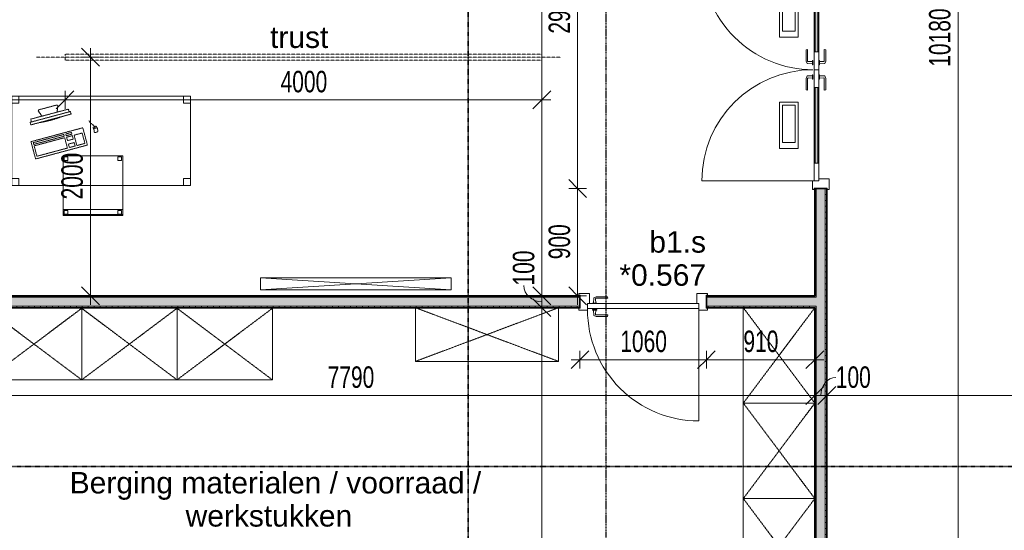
# Model space of a CAD drawing. Header units: millimetres. Extents: x -80560 to 110805, y -11020 to 52719.
# Tile 16 of 152: x 40775 to 49034, y 23684 to 27964. Entities that reach past the tile are written whole.
import ezdxf

# ---------------------------------------------------------------- set-up
doc = ezdxf.new("R2010")
doc.units = ezdxf.units.MM
for name, pattern in [('CENTER2', [20, 8, -4, 4, -4]), ('DASHDOT2', [8, 4, -2, 0, -2]), ('DASHED2', [6, 4, -2]), ('DASHED2-1', [3, 2, -1])]:
    doc.linetypes.add(name, pattern=pattern)
for name, color, linetype, lineweight in [('A-ANNO-DIMS', 211, 'Continuous', 9), ('A-ANNO-DIMS-100', 211, 'Continuous', 9), ('A-AREA-IDEN', 2, 'Continuous', 9), ('A-DOOR', 31, 'Continuous', 18), ('A-FLOR-OVHD', 1, 'DASHED2-1', 18), ('A-GLAZ', 151, 'Continuous', 18), ('A-GLAZ-IDEN', 152, 'Continuous', 18), ('A-WALL', 113, 'Continuous', 35), ('A-WALL-PATT', 111, 'Continuous', 35), ('E-ELEC-EQPM', 71, 'Continuous', 18), ('G-ANNO-SYMB', 111, 'Continuous', 9), ('G-ANNO-TEXT', 231, 'Continuous', 9), ('I-FURN', 30, 'Continuous', 18), ('I-WALL', 2, 'Continuous', 18), ('S-GRID', 1, 'Continuous', 9)]:
    doc.layers.add(name, color=color, linetype=linetype, lineweight=lineweight)
doc.styles.add('Arial', font='arial.ttf', dxfattribs={"height": 180})
doc.styles.add('Arial_6', font='arial.ttf', dxfattribs={"width": 0.7, "height": 180})
doc.dimstyles.new('n3o_1_8', dxfattribs={"dimscale": 304.8, "dimtxt": 183.646692, "dimasz": 0.492126, "dimexe": 0.246063, "dimexo": 0.0625, "dimgap": 0.032808, "dimtad": 1, "dimdec": 0, "dimdsep": 46, "dimtxsty": 'Arial_6', "dimblk1": 'OBLIQUE', "dimblk2": 'OBLIQUE', "dimsah": 1, "dimcen": 0.09, "dimdle": 0.246063, "dimazin": 0, "dimtfac": 1, "dimtdec": 4, "dimtix": 1, "dimtmove": 0, "dimatfit": 3, "dimfxl": 0.246063, "dimfxlon": 1, "dimtvp": 1, "dimtolj": 1, "dimtzin": 0, "dimarcsym": 2})
doc.dimstyles.new('n3o_1_8_1', dxfattribs={"dimscale": 304.8, "dimtxt": 183.646692, "dimasz": 0.492126, "dimexe": 0.246063, "dimexo": 0.0625, "dimgap": 0.032808, "dimtad": 1, "dimdec": 0, "dimdsep": 46, "dimtxsty": 'Arial_6', "dimblk1": 'OBLIQUE', "dimblk2": 'OBLIQUE', "dimsah": 1, "dimcen": 0.09, "dimdle": 0.246063, "dimazin": 0, "dimtfac": 1, "dimtdec": 4, "dimtix": 1, "dimtmove": 2, "dimatfit": 3, "dimfxl": 0.246063, "dimfxlon": 1, "dimtvp": 1, "dimtolj": 1, "dimtzin": 0, "dimarcsym": 2})
doc.dimstyles.new('n3o_1_8_2', dxfattribs={"dimscale": 304.8, "dimtxt": 183.646692, "dimasz": 0.492126, "dimexe": 0.246063, "dimexo": 0.0625, "dimgap": 0.032808, "dimtad": 1, "dimdec": 0, "dimdsep": 46, "dimtxsty": 'Arial_6', "dimblk1": 'OBLIQUE', "dimblk2": 'OBLIQUE', "dimsah": 1, "dimcen": 0.09, "dimdle": 0.246063, "dimazin": 0, "dimtfac": 1, "dimtdec": 4, "dimtix": 1, "dimtmove": 1, "dimatfit": 3, "dimfxl": 0.246063, "dimfxlon": 1, "dimtvp": 1, "dimtolj": 1, "dimtzin": 0, "dimarcsym": 2})
doc.dimstyles.new('n3o_1_8_3', dxfattribs={"dimscale": 304.8, "dimtxt": 183.646692, "dimasz": 0.492126, "dimexe": 0.246063, "dimexo": 0.0625, "dimgap": 0.032808, "dimtad": 1, "dimdec": 0, "dimdsep": 46, "dimtxsty": 'Arial_6', "dimblk1": 'OBLIQUE', "dimblk2": 'OBLIQUE', "dimsah": 1, "dimcen": 0.09, "dimdle": 0.246063, "dimazin": 0, "dimtfac": 1, "dimtdec": 4, "dimtix": 1, "dimtmove": 0, "dimatfit": 3, "dimfxl": 0.246063, "dimfxlon": 1, "dimtvp": 1, "dimtolj": 1, "dimtzin": 0, "dimarcsym": 2})
pattern_1 = [(270, (43550.07, 25650), (50, -2e-13), [])]
pattern_2 = [(9e-14, (47444.82, 26650), (-8e-14, 50), [])]

# ---------------------------------------------------------------- blocks, each defined once
blk = doc.blocks.new('32_n3o_deur_dubbel met zijlicht - 90x139_15_K_930x2_2410x3000_glasdeur-32156734-DO_00 begane grond')
at = {"layer": 'A-GLAZ'}
for p, q in [((-1500, 69.5), (-1410, 69.5)), ((-1500, 54.5), (-1500, 69.5)), ((-1488, 54.5), (-1500, 54.5)), ((-1488, -54.5), (-1488, 54.5)), ((-1410, 69.5), (-1410, -15.5)), ((-510, 69.5), (-1410, 69.5)), ((-510, 69.5), (-420, 69.5)), ((-510, -15.5), (-510, 69.5)), ((-420, 69.5), (-420, -15.5)), ((1410, 69.5), (1500, 69.5)), ((1410, -15.5), (1410, 69.5)), ((1488, 54.5), (1488, -54.5)), ((1500, 54.5), (1488, 54.5)), ((1500, 69.5), (1500, 54.5)), ((-1500, -54.5), (-1488, -54.5)), ((-1500, -69.5), (-1500, -54.5)), ((-1427, -69.5), (-1500, -69.5)), ((-1427, -39.5), (-1427, -69.5)), ((-1427, -69.5), (-493, -69.5)), ((-493, -69.5), (-493, -39.5)), ((-437, -69.5), (-493, -69.5)), ((-437, -55.5), (-437, -69.5)), ((1427, -69.5), (1427, -55.5)), ((1500, -69.5), (1427, -69.5)), ((1488, -54.5), (1500, -54.5)), ((1500, -54.5), (1500, -69.5))]:
    blk.add_line(p, q, dxfattribs=at)
blk = doc.blocks.new('30_n3o_deur_glas - 40mm_draai_LS-32156760-DO_00 begane grond')
at = {"layer": 'A-DOOR'}
blk.add_hatch(color=256, dxfattribs=at).paths.add_polyline_path([(-150, -8), (-782, -8), (-782, -32), (-150, -32)], flags=0)
for p, q in [((-150, 0), (0, 0)), ((0, 0), (0, -40)), ((-932, 0), (-782, 0)), ((-932, -40), (-932, 0)), ((-782, -40), (-932, -40)), ((-782, 0), (-782, -40)), ((-150, 0), (-782, 0)), ((-782, -8), (-150, -8)), ((-782, -32), (-782, -8)), ((-150, -32), (-782, -32)), ((-782, -40), (-150, -40)), ((-150, -40), (-150, 0)), ((-150, -8), (-150, -32)), ((0, -40), (-150, -40)), ((-272.9, -174.2), (-659.1, -174.2)), ((-659.1, -174.2), (-659.1, -329.5)), ((-322.9, -199.2), (-634.1, -199.2)), ((-634.1, -199.2), (-634.1, -304.5)), ((-322.9, -304.5), (-322.9, -199.2)), ((-272.9, -329.5), (-272.9, -174.2)), ((-659.1, -329.5), (-272.9, -329.5)), ((-634.1, -304.5), (-322.9, -304.5))]:
    blk.add_line(p, q, dxfattribs=at)
blk = doc.blocks.new('30_n3o_beslag_deurkruk_met_schild - std-887349-DO_00 begane grond')
at = {"layer": 'A-DOOR'}
for p, q in [((18.5, 5), (-18.5, 5)), ((-18.5, 5), (-18.5, 0)), ((-10, 5), (-7.8, 48.4)), ((-7.8, 48.4), (12.7, 58)), ((8.3, 39.7), (10, 5)), ((12.7, 58), (108, 58)), ((111, 45), (13.3, 45)), ((18.5, 0), (18.5, 5)), ((108, 58), (111, 45))]:
    blk.add_line(p, q, dxfattribs=at)
at = {"layer": 'A-DOOR', "flags": 128}
blk.add_lwpolyline([(13.3, 45), (11.3, 44.6), (9.6, 43.4), (8.6, 41.7), (8.3, 39.7)], dxfattribs=at)
blk = doc.blocks.new('30_n3o_beslag_deurkruk_met_schild - std-875116-DO_00 begane grond')
at = {"layer": 'A-DOOR'}
for p, q in [((18.5, 0), (-18.5, 0)), ((-18.5, 0), (-18.5, -5)), ((18.5, -5), (18.5, 0)), ((-18.5, -5), (18.5, -5)), ((-7.8, -48.4), (-10, -5)), ((12.7, -58), (-7.8, -48.4)), ((10, -5), (8.3, -39.7)), ((108, -58), (12.7, -58)), ((13.3, -45), (111, -45)), ((111, -45), (108, -58))]:
    blk.add_line(p, q, dxfattribs=at)
at = {"layer": 'A-DOOR', "flags": 128}
blk.add_lwpolyline([(8.3, -39.7), (8.6, -41.7), (9.6, -43.4), (11.3, -44.6), (13.3, -45)], dxfattribs=at)
blk = doc.blocks.new('00_n3o_symbool_swingangle - std-32156439-DO_00 begane grond')
at = {"layer": 'A-DOOR'}
blk.add_line((-415, 10), (-415, 942), dxfattribs=at)
blk.add_arc((-415, 10), 932, 360, 90, dxfattribs=at)
blk = doc.blocks.new('30_n3o_deur_glas - 40mm_draai_RS-32156736-DO_00 begane grond')
at = {"layer": 'A-DOOR'}
blk.add_hatch(color=256, dxfattribs=at).paths.add_polyline_path([(-150, -8), (-782, -8), (-782, -32), (-150, -32)], flags=0)
for p, q in [((-150, 0), (0, 0)), ((0, 0), (0, -40)), ((-932, 0), (-782, 0)), ((-932, -40), (-932, 0)), ((-782, -40), (-932, -40)), ((-782, 0), (-782, -40)), ((-150, 0), (-782, 0)), ((-782, -8), (-150, -8)), ((-782, -32), (-782, -8)), ((-150, -32), (-782, -32)), ((-782, -40), (-150, -40)), ((-150, -40), (-150, 0)), ((-150, -8), (-150, -32)), ((0, -40), (-150, -40)), ((-272.9, -174.2), (-659.1, -174.2)), ((-659.1, -174.2), (-659.1, -329.5)), ((-322.9, -199.2), (-634.1, -199.2)), ((-634.1, -199.2), (-634.1, -304.5)), ((-322.9, -304.5), (-322.9, -199.2)), ((-272.9, -329.5), (-272.9, -174.2)), ((-659.1, -329.5), (-272.9, -329.5)), ((-634.1, -304.5), (-322.9, -304.5))]:
    blk.add_line(p, q, dxfattribs=at)
blk = doc.blocks.new('30_n3o_beslag_deurkruk_met_schild - std-V111-DO_00 begane grond')
at = {"layer": 'A-DOOR'}
for p, q in [((-18.5, 0), (-18.5, -5)), ((18.5, -5), (18.5, 0)), ((-18.5, -5), (18.5, -5)), ((-7.8, -48.4), (-10, -5)), ((12.7, -58), (-7.8, -48.4)), ((10, -5), (8.3, -39.7)), ((108, -58), (12.7, -58)), ((13.3, -45), (111, -45)), ((111, -45), (108, -58))]:
    blk.add_line(p, q, dxfattribs=at)
at = {"layer": 'A-DOOR', "flags": 128}
blk.add_lwpolyline([(8.3, -39.7), (8.6, -41.7), (9.6, -43.4), (11.3, -44.6), (13.3, -45)], dxfattribs=at)
blk = doc.blocks.new('30_n3o_beslag_deurkruk_met_schild - std-V112-DO_00 begane grond')
at = {"layer": 'A-DOOR'}
for p, q in [((18.5, 5), (-18.5, 5)), ((-18.5, 5), (-18.5, 0)), ((-10, 5), (-7.8, 48.4)), ((-7.8, 48.4), (12.7, 58)), ((8.3, 39.7), (10, 5)), ((12.7, 58), (108, 58)), ((111, 45), (13.3, 45)), ((18.5, 0), (18.5, 5)), ((108, 58), (111, 45)), ((-18.5, 0), (18.5, 0))]:
    blk.add_line(p, q, dxfattribs=at)
at = {"layer": 'A-DOOR', "flags": 128}
blk.add_lwpolyline([(13.3, 45), (11.3, 44.6), (9.6, 43.4), (8.6, 41.7), (8.3, 39.7)], dxfattribs=at)
blk = doc.blocks.new('00_n3o_symbool_swingangle - std-31847153-DO_00 begane grond')
at = {"layer": 'A-DOOR'}
blk.add_line((-415, -10), (-415, -942), dxfattribs=at)
blk.add_arc((-415, -10), 932, 270, 0, dxfattribs=at)
blk = doc.blocks.new('32_n3o_deur_enkel - 90x139_17_K_930_2410x1080-32119814-DO_00 begane grond')
at = {"layer": 'A-GLAZ'}
for p, q in [((-540, 69.5), (-450, 69.5)), ((-540, 54.5), (-540, 69.5)), ((-528, 54.5), (-540, 54.5)), ((-528, -54.5), (-528, 54.5)), ((-450, 69.5), (-450, -15.5)), ((450, 69.5), (540, 69.5)), ((450, -15.5), (450, 69.5)), ((528, 54.5), (528, -54.5)), ((540, 54.5), (528, 54.5)), ((540, 69.5), (540, 54.5)), ((-540, -54.5), (-528, -54.5)), ((-540, -69.5), (-540, -54.5)), ((-467, -69.5), (-540, -69.5)), ((-467, -55.5), (-467, -69.5)), ((467, -69.5), (467, -55.5)), ((540, -69.5), (467, -69.5)), ((528, -54.5), (540, -54.5)), ((540, -54.5), (540, -69.5))]:
    blk.add_line(p, q, dxfattribs=at)
blk = doc.blocks.new('30_n3o_deur_dicht - 40mm_draai_LS-31987325-DO_00 begane grond')
at = {"layer": 'A-DOOR'}
for p, q in [((-934, -40), (-934, 0)), ((-934, 0), (0, 0)), ((0, 0), (0, -40)), ((0, -40), (-934, -40))]:
    blk.add_line(p, q, dxfattribs=at)
blk = doc.blocks.new('00_n3o_symbool_swingangle - std-31756284-DO_00 begane grond')
at = {"layer": 'A-DOOR'}
blk.add_line((-415, 10), (-415, 944), dxfattribs=at)
blk.add_arc((-415, 10), 934, 360, 90, dxfattribs=at)
blk = doc.blocks.new('82_apparaat_rechthoekig_met clearance - Digiboard-30664863-DO_00 begane grond')
at = {"layer": 'E-ELEC-EQPM'}
for p, q in [((-50, -800), (-50, 800)), ((-50, 800), (50, 800)), ((-50, -800), (-50, 800)), ((-50, 800), (50, 800)), ((50, 800), (-50, -800)), ((-50, 800), (50, -800)), ((50, 800), (-50, 800)), ((-50, 800), (-50, -800)), ((50, 800), (50, -800)), ((50, 800), (50, -800)), ((50, -800), (50, 800)), ((50, -800), (-50, -800)), ((50, -800), (-50, -800)), ((-50, -800), (50, -800))]:
    blk.add_line(p, q, dxfattribs=at)
blk = doc.blocks.new('82_tafel1 - tafel 750x1500x700 2-30664861-DO_00 begane grond')
at = {"layer": 'I-FURN', "linetype": 'DASHED2'}
for p, q in [((-750, -375), (-750, 375)), ((-750, 375), (750, 375)), ((750, 375), (-750, 375)), ((-750, 375), (-750, -375)), ((-750, 375), (-750, 315)), ((-690, 375), (-750, 375)), ((-690, 315), (-690, 375)), ((-690, 375), (690, 375)), ((-690, 375), (-690, 315)), ((690, 375), (690, 315)), ((690, 315), (690, 375)), ((750, 375), (690, 375)), ((750, 375), (750, -375)), ((750, -375), (750, 375)), ((750, 315), (750, 375)), ((-750, -315), (-750, 315)), ((-750, 315), (-690, 315)), ((-690, 315), (-750, 315)), ((690, 315), (750, 315)), ((750, 315), (690, 315)), ((750, 315), (750, -315)), ((-690, -315), (-750, -315)), ((-750, -315), (-690, -315)), ((-750, -315), (-750, -375)), ((-690, -375), (-690, -315)), ((-690, -315), (-690, -375)), ((750, -315), (690, -315)), ((690, -315), (690, -375)), ((690, -375), (690, -315)), ((690, -315), (750, -315)), ((750, -375), (750, -315)), ((750, -375), (-750, -375)), ((-750, -375), (750, -375)), ((-750, -375), (-690, -375)), ((690, -375), (-690, -375)), ((690, -375), (750, -375))]:
    blk.add_line(p, q, dxfattribs=at)
blk = doc.blocks.new('82_zitmeubel - stoel 500x500-V194-DO_00 begane grond')
at = {"layer": 'I-FURN', "linetype": 'DASHED2'}
for p, q in [((-192.1, 263), (-192.1, 13)), ((-192.1, 254.1), (-192.1, 263)), ((307.9, 263), (-192.1, 263)), ((307.9, 263), (-192.1, 263)), ((-192.1, 213), (-192.1, 254.1)), ((-192.1, 254.1), (307.9, 254.1)), ((-182.1, 252), (-182.1, 224)), ((-182.1, 224), (-182.1, 252)), ((-153.1, 253), (-181.1, 253)), ((-181.1, 253), (-153.1, 253)), ((-152.1, 224), (-152.1, 252)), ((-152.1, 252), (-152.1, 224)), ((267.9, 252), (267.9, 224)), ((267.9, 224), (267.9, 252)), ((296.9, 253), (268.9, 253)), ((268.9, 253), (296.9, 253)), ((297.9, 224), (297.9, 252)), ((297.9, 252), (297.9, 224)), ((307.9, 13), (307.9, 263)), ((307.9, 263), (307.9, 254.1)), ((307.9, 254.1), (307.9, 213)), ((-192.1, 13), (-192.1, 213)), ((-192.1, 213), (307.9, 213)), ((-181.1, 223), (-153.1, 223)), ((-153.1, 223), (-181.1, 223)), ((268.9, 223), (296.9, 223)), ((296.9, 223), (268.9, 223)), ((307.9, 213), (307.9, 13)), ((-192.1, 13), (-192.1, -237)), ((-192.1, -237), (-192.1, 13)), ((307.9, -237), (307.9, 13)), ((307.9, 13), (307.9, -237)), ((307.9, -237), (-192.1, -237)), ((307.9, -237), (-192.1, -237)), ((-182.1, -198), (-182.1, -226)), ((-182.1, -226), (-182.1, -198)), ((-153.1, -197), (-181.1, -197)), ((-181.1, -197), (-153.1, -197)), ((-181.1, -227), (-153.1, -227)), ((-153.1, -227), (-181.1, -227)), ((-152.1, -226), (-152.1, -198)), ((-152.1, -198), (-152.1, -226)), ((267.9, -198), (267.9, -226)), ((267.9, -226), (267.9, -198)), ((296.9, -197), (268.9, -197)), ((268.9, -197), (296.9, -197)), ((268.9, -227), (296.9, -227)), ((296.9, -227), (268.9, -227)), ((297.9, -226), (297.9, -198)), ((297.9, -198), (297.9, -226))]:
    blk.add_line(p, q, dxfattribs=at)
for centre, start, end in [((-181.1, 252), 90, 180), ((-181.1, 252), 135, 180), ((-181.1, 252), 120, 135), ((-181.1, 252), 90, 120), ((-153.1, 252), 0, 90), ((-153.1, 252), 30, 90), ((-153.1, 252), 15, 30), ((-153.1, 252), 0, 15), ((268.9, 252), 90, 180), ((268.9, 252), 150, 165), ((268.9, 252), 165, 180), ((268.9, 252), 135, 150), ((268.9, 252), 120, 135), ((268.9, 252), 105, 120), ((268.9, 252), 90, 105), ((296.9, 252), 0, 90), ((296.9, 252), 60, 90), ((296.9, 252), 0, 60), ((-181.1, 224), 180, 270), ((-181.1, 224), 180, 270), ((-153.1, 224), 270, 0), ((-153.1, 224), 270, 285), ((-153.1, 224), 285, 300), ((-153.1, 224), 300, 315), ((-153.1, 224), 315, 0), ((268.9, 224), 180, 270), ((268.9, 224), 180, 210), ((268.9, 224), 210, 225), ((268.9, 224), 225, 240), ((268.9, 224), 240, 255), ((268.9, 224), 255, 270), ((296.9, 224), 270, 0), ((296.9, 224), 270, 285), ((296.9, 224), 285, 300), ((296.9, 224), 300, 0), ((-181.1, -198), 150, 180), ((-181.1, -198), 150, 165), ((-181.1, -198), 165, 180), ((-181.1, -226), 180, 195), ((-181.1, -226), 180, 225), ((-181.1, -226), 195, 210), ((-181.1, -198), 120, 150), ((-181.1, -198), 135, 150), ((-181.1, -226), 210, 225), ((-181.1, -198), 90, 135), ((-181.1, -226), 225, 255), ((-181.1, -226), 225, 255), ((-181.1, -198), 90, 120), ((-181.1, -226), 255, 270), ((-181.1, -226), 255, 270), ((-153.1, -198), 75, 90), ((-153.1, -198), 75, 90), ((-153.1, -226), 270, 285), ((-153.1, -226), 270, 285), ((-153.1, -198), 45, 75), ((-153.1, -198), 0, 75), ((-153.1, -226), 285, 315), ((-153.1, -226), 285, 300), ((-153.1, -226), 300, 315), ((-153.1, -198), 30, 45), ((-153.1, -226), 315, 330), ((-153.1, -226), 315, 330), ((-153.1, -198), 15, 30), ((-153.1, -226), 330, 0), ((-153.1, -226), 330, 345), ((-153.1, -198), 0, 15), ((-153.1, -226), 345, 0), ((268.9, -198), 150, 165), ((268.9, -198), 150, 165), ((268.9, -198), 165, 180), ((268.9, -198), 165, 180), ((268.9, -226), 180, 195), ((268.9, -226), 180, 225), ((268.9, -226), 195, 225), ((268.9, -198), 105, 150), ((268.9, -198), 120, 150), ((268.9, -226), 225, 240), ((268.9, -226), 225, 270), ((268.9, -198), 105, 120), ((268.9, -226), 240, 255), ((268.9, -198), 90, 105), ((268.9, -198), 90, 105), ((268.9, -226), 255, 270), ((296.9, -198), 75, 90), ((296.9, -198), 75, 90), ((296.9, -226), 270, 300), ((296.9, -226), 270, 285), ((296.9, -198), 0, 75), ((296.9, -198), 15, 75), ((296.9, -226), 285, 300), ((296.9, -226), 300, 0), ((296.9, -226), 300, 315), ((296.9, -226), 315, 0), ((296.9, -198), 0, 15)]:
    blk.add_arc(centre, 1, start, end, dxfattribs=at)
blk = doc.blocks.new('82_computer - std-30664858-DO_00 begane grond')
at = {"layer": 'I-FURN', "linetype": 'DASHED2'}
for p, q in [((-179.7, 308.7), (-177.2, 333)), ((-177.2, 333), (148, 332.1)), ((-98.4, 380), (-80.4, 332.7)), ((61.6, 390.8), (-90.9, 390.8)), ((50.9, 332.3), (69, 380)), ((148, 332.1), (150.3, 308.7)), ((-189.7, 308.7), (-189.7, 286.2)), ((160.3, 308.7), (-189.7, 308.7)), ((-189.7, 286.2), (160.3, 286.2)), ((160.3, 286.2), (160.3, 308.7)), ((-225, 150), (-225, 0)), ((225, 150), (-225, 150)), ((-208.5, 136.9), (-208.5, 121.9)), ((56.6, 136.9), (-208.5, 136.9)), ((-208.5, 121.9), (56.6, 121.9)), ((-208.5, 109), (-208.5, 19)), ((56.6, 109), (-208.5, 109)), ((56.6, 121.9), (56.6, 136.9)), ((56.6, 19), (56.6, 109)), ((73.4, 136.9), (73.4, 121.9)), ((123.4, 136.9), (73.4, 136.9)), ((73.4, 121.9), (123.4, 121.9)), ((73.4, 109), (73.4, 79)), ((123.4, 109), (73.4, 109)), ((123.4, 121.9), (123.4, 136.9)), ((123.4, 79), (123.4, 109)), ((138.4, 109), (138.4, 19)), ((208.4, 109), (138.4, 109)), ((208.4, 19), (208.4, 109)), ((225, 0), (225, 150)), ((340.9, 118.9), (310.5, 118.9)), ((330.8, 134.6), (316.4, 134.6)), ((316.4, 84.6), (330.8, 84.6)), ((321.6, 131.6), (321.6, 121.9)), ((325.5, 131.6), (321.6, 131.6)), ((321.6, 121.9), (325.5, 121.9)), ((323.6, 131.6), (323.6, 134.6)), ((323.6, 118.9), (323.6, 121.9)), ((325.5, 121.9), (325.5, 131.6)), ((-225, 0), (225, 0)), ((-208.5, 19), (56.6, 19)), ((73.4, 79), (123.4, 79)), ((73.4, 49), (73.4, 19)), ((123.4, 49), (73.4, 49)), ((73.4, 19), (123.4, 19)), ((123.4, 19), (123.4, 49)), ((138.4, 19), (208.4, 19))]:
    blk.add_line(p, q, dxfattribs=at)
for centre, radius, start, end in [((-90.9, 382.8), 8, 90, 200.81405), ((61.6, 382.8), 8, 339.18595, 90), ((-14.7, 1180.4), 900.1, 263.45129, 276.54871), ((316.4, 126.6), 8, 90, 180), ((261.6, 109.6), 49.8, 340.01258, 19.98742), ((316.4, 92.6), 8, 180, 270), ((330.8, 126.6), 8, 0, 90), ((330.8, 92.6), 8, 270, 360), ((292, 109.6), 49.8, 340.01258, 19.98742)]:
    blk.add_arc(centre, radius, start, end, dxfattribs=at)
blk.add_open_spline([(290.2, 192.8), (295.7, 164.5), (318.8, 151.1), (323.6, 134.6)], degree=3, dxfattribs=at)
blk = doc.blocks.new('82_kast zonder deur - Stellingkast 80x60cm ntb_-32854186-DO_00 begane grond')
at = {"layer": 'I-FURN', "linetype": 'DASHED2'}
for p, q in [((-400, -300), (-400, 300)), ((-400, 300), (400, 300)), ((400, 300), (-400, -300)), ((-400, 300), (400, -300)), ((400, 300), (-400, 300)), ((-400, 300), (-400, -300)), ((-400, -300), (-400, 300)), ((-400, 300), (400, 300)), ((400, 300), (400, -300)), ((400, -300), (400, 300)), ((400, 300), (400, -300)), ((400, -300), (-400, -300)), ((-400, -300), (400, -300)), ((400, -300), (-400, -300))]:
    blk.add_line(p, q, dxfattribs=at)
blk = doc.blocks.new('82_kast zonder deur - Stellingkast 120x45cm ntb_-32854601-DO_00 begane grond')
at = {"layer": 'I-FURN', "linetype": 'DASHED2'}
for p, q in [((600, 225), (-600, 225)), ((-600, 225), (-600, -225)), ((600, -225), (-600, 225)), ((-600, -225), (600, 225)), ((600, 225), (-600, 225)), ((-600, 225), (-600, -225)), ((-600, -225), (-600, 225)), ((-600, 225), (600, 225)), ((600, -225), (600, 225)), ((600, -225), (600, 225)), ((600, 225), (600, -225)), ((-600, -225), (600, -225)), ((-600, -225), (600, -225)), ((600, -225), (-600, -225))]:
    blk.add_line(p, q, dxfattribs=at)
blk = doc.blocks.new('DIMBLOCK114-DO_00 begane grond')
at = {"layer": 'A-ANNO-DIMS-100'}
for p, q in [((39655.3, 24814.4), (39730.3, 24889.4)), ((39655.3, 24889.4), (39655.3, 24739.4)), ((39655.3, 24814.4), (39655.3, 24889.4)), ((47444.8, 24814.4), (47519.8, 24889.4)), ((47444.8, 24889.4), (47444.8, 24739.4)), ((47444.8, 24814.4), (47444.8, 24889.4)), ((39580.3, 24814.4), (47444.8, 24814.4)), ((39655.3, 24814.4), (39580.3, 24739.4)), ((47444.8, 24814.4), (47369.8, 24739.4))]:
    blk.add_line(p, q, dxfattribs=at)
at = {"layer": 'A-ANNO-DIMS-100', "color": 0, "insert": (43357.9, 25058.1), "char_height": 180, "width": 461.094, "attachment_point": 1, "line_spacing_factor": 0.941778, "style": 'Arial_6'}
blk.add_mtext('7790', dxfattribs=at)
blk = doc.blocks.new('_Oblique')
at = {"color": 0, "linetype": 'ByBlock', "lineweight": -2}
blk.add_line((-0.5, -0.5), (0.5, 0.5), dxfattribs=at)
blk = doc.blocks.new('DIMBLOCK115-DO_00 begane grond')
at = {"layer": 'A-ANNO-DIMS-100'}
for p, q in [((47444.8, 24814.4), (47519.8, 24889.4)), ((47444.8, 24889.4), (47444.8, 24739.4)), ((47444.8, 24814.4), (47444.8, 24889.4)), ((47544.8, 24814.4), (47619.8, 24889.4)), ((47544.8, 24889.4), (47544.8, 24739.4)), ((47544.8, 24814.4), (47544.8, 24889.4)), ((47444.8, 24814.4), (47369.8, 24739.4)), ((47444.8, 24814.4), (47544.8, 24814.4)), ((47544.8, 24814.4), (47469.8, 24739.4))]:
    blk.add_line(p, q, dxfattribs=at)
blk.add_ellipse((47620.7, 24814.4), major_axis=(0, 151.3), ratio=0.832236, start_param=0, end_param=1.570796, dxfattribs=at)
at = {"layer": 'A-ANNO-DIMS-100', "color": 0, "insert": (47620.7, 25058.1), "char_height": 180, "width": 345.821, "attachment_point": 1, "line_spacing_factor": 0.941778, "style": 'Arial_6'}
blk.add_mtext('100', dxfattribs=at)
blk = doc.blocks.new('DIMBLOCK116-DO_00 begane grond')
at = {"layer": 'A-ANNO-DIMS-100'}
for p, q in [((47544.8, 24814.4), (47619.8, 24889.4)), ((47544.8, 24889.4), (47544.8, 24739.4)), ((47544.8, 24814.4), (47544.8, 24889.4)), ((51044.8, 24814.4), (51119.8, 24889.4)), ((51044.8, 24889.4), (51044.8, 24739.4)), ((51044.8, 24814.4), (51044.8, 24889.4)), ((47544.8, 24814.4), (47469.8, 24739.4)), ((47544.8, 24814.4), (51044.8, 24814.4)), ((51044.8, 24814.4), (50969.8, 24739.4))]:
    blk.add_line(p, q, dxfattribs=at)
at = {"layer": 'A-ANNO-DIMS-100', "color": 0, "insert": (49102.7, 25058.1), "char_height": 180, "width": 461.094, "attachment_point": 1, "line_spacing_factor": 0.941778, "style": 'Arial_6'}
blk.add_mtext('3500', dxfattribs=at)
blk = doc.blocks.new('DIMBLOCK126-DO_00 begane grond')
at = {"layer": 'A-ANNO-DIMS-100'}
for p, q in [((45155.1, 35150), (45080.1, 35225)), ((45155.1, 35225), (45155.1, 25650)), ((45230.1, 35150), (45080.1, 35150)), ((45155.1, 35150), (45230.1, 35075)), ((45155.1, 35150), (45230.1, 35150)), ((45155.1, 25650), (45080.1, 25725)), ((45230.1, 25650), (45080.1, 25650)), ((45155.1, 25650), (45230.1, 25575)), ((45155.1, 25650), (45230.1, 25650))]:
    blk.add_line(p, q, dxfattribs=at)
at = {"layer": 'A-ANNO-DIMS-100', "color": 0, "insert": (44911.5, 30207.9), "char_height": 180, "width": 461.094, "attachment_point": 1, "rotation": 90, "line_spacing_factor": 0.941778, "style": 'Arial_6'}
blk.add_mtext('9500', dxfattribs=at)
blk = doc.blocks.new('DIMBLOCK127-DO_00 begane grond')
at = {"layer": 'A-ANNO-DIMS-100'}
for p, q in [((45155.1, 25650), (45080.1, 25725)), ((45230.1, 25650), (45080.1, 25650)), ((45155.1, 25550), (45080.1, 25625)), ((45155.1, 25650), (45155.1, 25550)), ((45155.1, 25650), (45230.1, 25575)), ((45155.1, 25650), (45230.1, 25650)), ((45230.1, 25550), (45080.1, 25550)), ((45155.1, 25550), (45230.1, 25475)), ((45155.1, 25550), (45230.1, 25550))]:
    blk.add_line(p, q, dxfattribs=at)
blk.add_ellipse((45155.1, 25736), major_axis=(151.3, 0), ratio=0.899118, start_param=3.141593, end_param=4.712389, dxfattribs=at)
at = {"layer": 'A-ANNO-DIMS-100', "color": 0, "insert": (44911.5, 25736), "char_height": 180, "width": 345.821, "attachment_point": 1, "rotation": 90, "line_spacing_factor": 0.941778, "style": 'Arial_6'}
blk.add_mtext('100', dxfattribs=at)
blk = doc.blocks.new('DIMBLOCK128-DO_00 begane grond')
at = {"layer": 'A-ANNO-DIMS-100'}
for p, q in [((45155.1, 25550), (45080.1, 25625)), ((45230.1, 25550), (45080.1, 25550)), ((45155.1, 25550), (45155.1, 21300)), ((45155.1, 25550), (45230.1, 25475)), ((45155.1, 25550), (45230.1, 25550)), ((45155.1, 21300), (45080.1, 21375)), ((45230.1, 21300), (45080.1, 21300)), ((45155.1, 21300), (45230.1, 21225)), ((45155.1, 21300), (45230.1, 21300))]:
    blk.add_line(p, q, dxfattribs=at)
at = {"layer": 'A-ANNO-DIMS-100', "color": 0, "insert": (44911.5, 22659.4), "char_height": 180, "width": 461.094, "attachment_point": 1, "rotation": 90, "line_spacing_factor": 0.941778, "style": 'Arial_6'}
blk.add_mtext('4250', dxfattribs=at)
blk = doc.blocks.new('DIMBLOCK153-DO_00 begane grond')
at = {"layer": 'A-ANNO-DIMS-100'}
for p, q in [((48646.1, 32900), (48571.1, 32975)), ((48721.1, 32900), (48571.1, 32900)), ((48646.1, 22720), (48646.1, 32900)), ((48646.1, 32900), (48721.1, 32825)), ((48646.1, 32900), (48721.1, 32900)), ((48646.1, 22720), (48571.1, 22795)), ((48721.1, 22720), (48571.1, 22720)), ((48646.1, 22720), (48721.1, 22645)), ((48646.1, 22720), (48721.1, 22720))]:
    blk.add_line(p, q, dxfattribs=at)
at = {"layer": 'A-ANNO-DIMS-100', "color": 0, "insert": (48402.4, 27569.8), "char_height": 180, "width": 576.368, "attachment_point": 1, "rotation": 90, "line_spacing_factor": 0.941778, "style": 'Arial_6'}
blk.add_mtext('10180', dxfattribs=at)
blk = doc.blocks.new('DIMBLOCK348-DO_00 begane grond')
at = {"layer": 'A-ANNO-DIMS-100'}
for p, q in [((45455.1, 29530), (45380.1, 29605)), ((45530.1, 29530), (45380.1, 29530)), ((45455.1, 29530), (45455.1, 26550)), ((45455.1, 29530), (45530.1, 29455)), ((45455.1, 29530), (45530.1, 29530)), ((45455.1, 26550), (45380.1, 26625)), ((45530.1, 26550), (45380.1, 26550)), ((45455.1, 26550), (45530.1, 26475)), ((45455.1, 26550), (45530.1, 26550))]:
    blk.add_line(p, q, dxfattribs=at)
at = {"layer": 'A-ANNO-DIMS-100', "color": 0, "insert": (45211.5, 27847.9), "char_height": 180, "width": 461.094, "attachment_point": 1, "rotation": 90, "line_spacing_factor": 0.941778, "style": 'Arial_6'}
blk.add_mtext('2980', dxfattribs=at)
blk = doc.blocks.new('DIMBLOCK349-DO_00 begane grond')
at = {"layer": 'A-ANNO-DIMS-100'}
for p, q in [((45455.1, 26550), (45380.1, 26625)), ((45530.1, 26550), (45380.1, 26550)), ((45455.1, 26550), (45455.1, 25575)), ((45455.1, 26550), (45530.1, 26475)), ((45455.1, 26550), (45530.1, 26550)), ((45455.1, 25650), (45380.1, 25725)), ((45530.1, 25650), (45380.1, 25650)), ((45455.1, 25650), (45530.1, 25575)), ((45455.1, 25650), (45530.1, 25650))]:
    blk.add_line(p, q, dxfattribs=at)
at = {"layer": 'A-ANNO-DIMS-100', "color": 0, "insert": (45211.5, 25955.9), "char_height": 180, "width": 345.821, "attachment_point": 1, "rotation": 90, "line_spacing_factor": 0.941778, "style": 'Arial_6'}
blk.add_mtext('900', dxfattribs=at)
blk = doc.blocks.new('DIMBLOCK350-DO_00 begane grond')
at = {"layer": 'A-ANNO-DIMS-100'}
for p, q in [((45399.8, 25114.4), (46534.8, 25114.4)), ((45474.8, 25114.4), (45399.8, 25039.4)), ((45474.8, 25114.4), (45549.8, 25189.4)), ((45474.8, 25189.4), (45474.8, 25039.4)), ((45474.8, 25114.4), (45474.8, 25189.4)), ((46534.8, 25114.4), (46459.8, 25039.4)), ((46534.8, 25114.4), (46609.8, 25189.4)), ((46534.8, 25189.4), (46534.8, 25039.4)), ((46534.8, 25114.4), (46534.8, 25189.4))]:
    blk.add_line(p, q, dxfattribs=at)
at = {"layer": 'A-ANNO-DIMS-100', "color": 0, "insert": (45812.7, 25358.1), "char_height": 180, "width": 461.094, "attachment_point": 1, "line_spacing_factor": 0.941778, "style": 'Arial_6'}
blk.add_mtext('1060', dxfattribs=at)
blk = doc.blocks.new('DIMBLOCK351-DO_00 begane grond')
at = {"layer": 'A-ANNO-DIMS-100'}
for p, q in [((46534.8, 25114.4), (46459.8, 25039.4)), ((46534.8, 25114.4), (46609.8, 25189.4)), ((46534.8, 25189.4), (46534.8, 25039.4)), ((46534.8, 25114.4), (46534.8, 25189.4)), ((46534.8, 25114.4), (47519.8, 25114.4)), ((47444.8, 25114.4), (47369.8, 25039.4)), ((47444.8, 25114.4), (47519.8, 25189.4)), ((47444.8, 25189.4), (47444.8, 25039.4)), ((47444.8, 25114.4), (47444.8, 25189.4))]:
    blk.add_line(p, q, dxfattribs=at)
at = {"layer": 'A-ANNO-DIMS-100', "color": 0, "insert": (46845.7, 25358.1), "char_height": 180, "width": 345.821, "attachment_point": 1, "line_spacing_factor": 0.941778, "style": 'Arial_6'}
blk.add_mtext('910', dxfattribs=at)
blk = doc.blocks.new('DIMBLOCK656-DO_00 begane grond')
at = {"layer": 'A-ANNO-DIMS-100'}
for p, q in [((39655.3, 27292), (39730.3, 27367)), ((39655.3, 27367), (39655.3, 27217)), ((39655.3, 27292), (39655.3, 27367)), ((41155.3, 27292), (41230.3, 27367)), ((41155.3, 27367), (41155.3, 27217)), ((41155.3, 27292), (41155.3, 27367)), ((39580.3, 27292), (41155.3, 27292)), ((39655.3, 27292), (39580.3, 27217)), ((41155.3, 27292), (41080.3, 27217))]:
    blk.add_line(p, q, dxfattribs=at)
at = {"layer": 'A-ANNO-DIMS-100', "color": 0, "insert": (40213.2, 27535.7), "char_height": 180, "width": 461.094, "attachment_point": 1, "line_spacing_factor": 0.941778, "style": 'Arial_6'}
blk.add_mtext('1500', dxfattribs=at)
blk = doc.blocks.new('DIMBLOCK657-DO_00 begane grond')
at = {"layer": 'A-ANNO-DIMS-100'}
for p, q in [((41155.3, 27292), (41230.3, 27367)), ((41155.3, 27367), (41155.3, 27217)), ((41155.3, 27292), (41155.3, 27367)), ((45155.3, 27292), (45230.3, 27367)), ((45155.3, 27367), (45155.3, 27217)), ((45155.3, 27292), (45155.3, 27367)), ((41155.3, 27292), (41080.3, 27217)), ((41155.3, 27292), (45230.3, 27292)), ((45155.3, 27292), (45080.3, 27217))]:
    blk.add_line(p, q, dxfattribs=at)
at = {"layer": 'A-ANNO-DIMS-100', "color": 0, "insert": (42963.2, 27535.7), "char_height": 180, "width": 461.094, "attachment_point": 1, "line_spacing_factor": 0.941778, "style": 'Arial_6'}
blk.add_mtext('4000', dxfattribs=at)
blk = doc.blocks.new('DIMBLOCK658-DO_00 begane grond')
at = {"layer": 'A-ANNO-DIMS-100'}
for p, q in [((41368, 27650), (41293, 27725)), ((41368, 25575), (41368, 27725)), ((41293, 27650), (41443, 27650)), ((41368, 27650), (41293, 27650)), ((41368, 27650), (41443, 27575)), ((41368, 25650), (41293, 25725)), ((41293, 25650), (41443, 25650)), ((41368, 25650), (41293, 25650)), ((41368, 25650), (41443, 25575))]:
    blk.add_line(p, q, dxfattribs=at)
at = {"layer": 'A-ANNO-DIMS-100', "color": 0, "insert": (41124.3, 26457.9), "char_height": 180, "width": 461.094, "attachment_point": 1, "rotation": 90, "line_spacing_factor": 0.941778, "style": 'Arial_6'}
blk.add_mtext('2000', dxfattribs=at)

msp = doc.modelspace()

# ---------------------------------------------------------------- hatches: boundary and pattern name
at = {"layer": 'A-WALL-PATT', "lineweight": 18}
h = msp.add_hatch(dxfattribs=at)
h.set_pattern_fill('FP_110', color=256, angle=90, style=0, pattern_type=2)
h.set_pattern_definition(pattern_2)
h.paths.add_polyline_path([(47544.8, 18150), (47544.8, 18170), (47532.3, 18170), (47532.3, 18150)], flags=0)
h.paths.add_polyline_path([(47532.3, 21150), (47544.8, 21150), (47544.8, 26550), (47532.3, 26550), (47532.3, 22919.6)], flags=0)
h.paths.add_polyline_path([(47544.8, 29530), (47544.8, 32150), (47532.3, 32150), (47532.3, 29530)], flags=0)
h.paths.add_polyline_path([(47532.3, 34200), (47544.8, 34200), (47544.8, 35237.5), (47532.3, 35237.5), (47532.3, 34917.1)], flags=0)
h = msp.add_hatch(dxfattribs=at)
h.set_pattern_fill('FP_110', color=256, angle=90, style=0, pattern_type=2)
h.set_pattern_definition(pattern_2)
h.paths.add_polyline_path([(47457.3, 18150), (47457.3, 18170), (47444.8, 18170), (47444.8, 18150)], flags=0)
h.paths.add_polyline_path([(47457.3, 21150), (47457.3, 21212.5), (47444.8, 21212.5), (47444.8, 21150)], flags=0)
h.paths.add_polyline_path([(47444.8, 21287.5), (47457.3, 21287.5), (47457.3, 25562.5), (47444.8, 25562.5), (47444.8, 21300)], flags=0)
h.paths.add_polyline_path([(47457.3, 25637.5), (47457.3, 26550), (47444.8, 26550), (47444.8, 25637.5)], flags=0)
h.paths.add_polyline_path([(47457.3, 29530), (47457.3, 32150), (47444.8, 32150), (47444.8, 29530)], flags=0)
h.paths.add_polyline_path([(47444.8, 34200), (47457.3, 34200), (47457.3, 34792.5), (47444.8, 34792.5), (47444.8, 34780)], flags=0)
h.paths.add_polyline_path([(47444.8, 34867.5), (47457.3, 34867.5), (47457.3, 35150), (47444.8, 35150), (47444.8, 34880)], flags=0)
at = {"layer": 'A-WALL-PATT', "lineweight": 5}
h = msp.add_hatch(color=256, dxfattribs=at)
h.paths.add_polyline_path([(47532.3, 18137.5), (47532.3, 18170), (47457.3, 18170), (47457.3, 18137.5)], flags=0)
h.paths.add_polyline_path([(47532.3, 21150), (47532.3, 26550), (47457.3, 26550), (47457.3, 21150)], flags=0)
h.paths.add_polyline_path([(47532.3, 29530), (47532.3, 32150), (47457.3, 32150), (47457.3, 29530)], flags=0)
h.paths.add_polyline_path([(47532.3, 34200), (47532.3, 35162.5), (47457.3, 35162.5), (47457.3, 34200)], flags=0)
at = {"layer": 'A-WALL-PATT', "lineweight": 18}
h = msp.add_hatch(dxfattribs=at)
h.set_pattern_fill('FP_29', color=256, angle=-270, style=0, pattern_type=2)
h.set_pattern_definition(pattern_1)
h.paths.add_polyline_path([(46534.8, 25637.5), (47444.8, 25637.5), (47444.8, 25650), (46534.8, 25650)], flags=0)
h.paths.add_polyline_path([(45474.8, 25637.5), (45474.8, 25650), (39655.3, 25650), (39655.3, 25637.5), (41882.6, 25637.5)], flags=0)
at = {"layer": 'A-WALL-PATT', "lineweight": 5}
h = msp.add_hatch(color=256, dxfattribs=at)
h.paths.add_polyline_path([(47457.3, 25562.5), (47457.3, 25637.5), (46534.8, 25637.5), (46534.8, 25562.5), (47444.8, 25562.5)], flags=0)
h.paths.add_polyline_path([(45474.8, 25562.5), (45474.8, 25637.5), (39655.3, 25637.5), (39655.3, 25562.5), (41882.6, 25562.5)], flags=0)
at = {"layer": 'A-WALL-PATT', "lineweight": 18}
h = msp.add_hatch(dxfattribs=at)
h.set_pattern_fill('FP_29', color=256, angle=-270, style=0, pattern_type=2)
h.set_pattern_definition(pattern_1)
h.paths.add_polyline_path([(47444.8, 25550), (47444.8, 25562.5), (46534.8, 25562.5), (46534.8, 25550), (46844.8, 25550)], flags=0)
h.paths.add_polyline_path([(45474.8, 25550), (45474.8, 25562.5), (39655.3, 25562.5), (39655.3, 25550), (45294.8, 25550)], flags=0)

# ---------------------------------------------------------------- linework, layer by layer
at = {"layer": 'A-FLOR-OVHD'}
for p, q in [((41155.3, 27675), (45155.3, 27675)), ((41155.3, 27675), (41155.3, 27625)), ((45155.3, 27675), (45155.3, 27625)), ((40915.3, 27650), (45315.3, 27650)), ((41155.3, 27625), (45155.3, 27625))]:
    msp.add_line(p, q, dxfattribs=at)
at = {"layer": 'A-WALL', "lineweight": 18}
for p, q in [((47457.3, 26550), (47457.3, 25637.5)), ((47532.3, 26550), (47532.3, 21150)), ((45474.8, 25637.5), (39655.3, 25637.5)), ((47457.3, 25637.5), (46534.8, 25637.5)), ((45474.8, 25562.5), (39655.3, 25562.5)), ((47457.3, 25562.5), (46534.8, 25562.5)), ((47457.3, 25562.5), (47457.3, 21287.5))]:
    msp.add_line(p, q, dxfattribs=at)
at = {"layer": 'G-ANNO-SYMB', "linetype": 'DASHDOT2', "lineweight": 35}
for p, q in [((44537, 38972), (44537, 9065.8)), ((38786.5, 24220.1), (104099.5, 24220.1))]:
    msp.add_line(p, q, dxfattribs=at)
at = {"layer": 'I-WALL', "lineweight": 35}
for p, q in [((47544.8, 26550), (47444.8, 26550)), ((47444.8, 26550), (47444.8, 25650)), ((47544.8, 21150), (47544.8, 26550)), ((45474.8, 25650), (39655.3, 25650)), ((45474.8, 25550), (45474.8, 25650)), ((47444.8, 25650), (46534.8, 25650)), ((46534.8, 25650), (46534.8, 25550)), ((39655.3, 25550), (45474.8, 25550)), ((46534.8, 25550), (47444.8, 25550)), ((47444.8, 25550), (47444.8, 21300))]:
    msp.add_line(p, q, dxfattribs=at)
at = {"layer": 'S-GRID', "linetype": 'CENTER2', "lineweight": 25}
msp.add_line((45694.8, 4383.3), (45694.8, 52119.1), dxfattribs=at)

# ---------------------------------------------------------------- block references
at = {"layer": 'A-DOOR'}
for name, p, rotation in [('00_n3o_symbool_swingangle - std-31847153-DO_00 begane grond', (47439.3, 28062), 269.9999999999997), ('30_n3o_deur_glas - 40mm_draai_RS-32156736-DO_00 begane grond', (47479.3, 27545), 269.9999999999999), ('30_n3o_beslag_deurkruk_met_schild - std-V112-DO_00 begane grond', (47429.3, 27605), 89.99999999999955), ('30_n3o_beslag_deurkruk_met_schild - std-V111-DO_00 begane grond', (47479.3, 27605), 89.99999999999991), ('00_n3o_symbool_swingangle - std-32156439-DO_00 begane grond', (47439.3, 27028), 90.0000000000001), ('30_n3o_deur_glas - 40mm_draai_LS-32156760-DO_00 begane grond', (47479.3, 26613), 269.9999999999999), ('30_n3o_beslag_deurkruk_met_schild - std-875116-DO_00 begane grond', (47429.3, 27485), 270.0000000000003), ('30_n3o_beslag_deurkruk_met_schild - std-887349-DO_00 begane grond', (47479.3, 27485), 269.9999999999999), ('00_n3o_symbool_swingangle - std-31756284-DO_00 begane grond', (46056.8, 25544.5), 180)]:
    msp.add_blockref(name, p, dxfattribs=dict(at, rotation=rotation))
for name, p in [('30_n3o_beslag_deurkruk_met_schild - std-887349-DO_00 begane grond', (45597.8, 25584.5)), ('30_n3o_deur_dicht - 40mm_draai_LS-31987325-DO_00 begane grond', (46471.8, 25584.5)), ('30_n3o_beslag_deurkruk_met_schild - std-875116-DO_00 begane grond', (45597.8, 25534.5))]:
    msp.add_blockref(name, p, dxfattribs=at)
at = {"layer": 'A-GLAZ', "rotation": 269.9999999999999}
msp.add_blockref('32_n3o_deur_dubbel met zijlicht - 90x139_15_K_930x2_2410x3000_glasdeur-32156734-DO_00 begane grond', (47494.8, 28040), dxfattribs=at)
at = {"layer": 'A-GLAZ'}
msp.add_blockref('32_n3o_deur_enkel - 90x139_17_K_930_2410x1080-32119814-DO_00 begane grond', (46004.8, 25600), dxfattribs=at)
at = {"layer": 'E-ELEC-EQPM', "rotation": 89.99999999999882}
msp.add_blockref('82_apparaat_rechthoekig_met clearance - Digiboard-30664863-DO_00 begane grond', (43594.8, 25750), dxfattribs=at)
at = {"layer": 'I-FURN', "linetype": 'DASHED2'}
for name, p in [('82_tafel1 - tafel 750x1500x700 2-30664861-DO_00 begane grond', (41458.3, 26948.9)), ('82_kast zonder deur - Stellingkast 80x60cm ntb_-32854186-DO_00 begane grond', (40894.8, 25245.2)), ('82_kast zonder deur - Stellingkast 80x60cm ntb_-32854186-DO_00 begane grond', (41694.8, 25245.2)), ('82_kast zonder deur - Stellingkast 80x60cm ntb_-32854186-DO_00 begane grond', (42494.8, 25245.2))]:
    msp.add_blockref(name, p, dxfattribs=at)
for name, p, rotation in [('82_computer - std-30664858-DO_00 begane grond', (41125.6, 26855.4), 14.99999999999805), ('82_zitmeubel - stoel 500x500-V194-DO_00 begane grond', (41446.7, 26586.8), 180), ('82_kast zonder deur - Stellingkast 120x45cm ntb_-32854601-DO_00 begane grond', (44694.8, 25325), 180), ('82_kast zonder deur - Stellingkast 80x60cm ntb_-32854186-DO_00 begane grond', (47144.8, 25150), 269.9999999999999), ('82_kast zonder deur - Stellingkast 80x60cm ntb_-32854186-DO_00 begane grond', (47144.8, 24350), 269.9999999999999), ('82_kast zonder deur - Stellingkast 80x60cm ntb_-32854186-DO_00 begane grond', (47144.8, 23550), 269.9999999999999)]:
    msp.add_blockref(name, p, dxfattribs=dict(at, rotation=rotation))

# ---------------------------------------------------------------- texts
at = {"layer": 'A-AREA-IDEN', "char_height": 180, "attachment_point": 1, "style": 'Arial'}
for s, insert, width in [('Berging materialen / voorraad /', (41194.3, 24172.9), 4000.421), ('werkstukken', (42166.6, 23895.1), 1651.476)]:
    msp.add_mtext(s, dxfattribs=dict(at, insert=insert, width=width))
at = {"layer": 'A-GLAZ-IDEN', "lineweight": 9, "char_height": 180, "attachment_point": 1, "style": 'Arial'}
for s, insert, width in [('b1.s', (46056.6, 26191.6), 561.181), ('*0.567', (45805.3, 25913.8), 865.822)]:
    msp.add_mtext(s, dxfattribs=dict(at, insert=insert, width=width))
at = {"layer": 'G-ANNO-TEXT', "color": 7, "insert": (42875, 27907.5), "char_height": 180, "width": 569.198, "attachment_point": 1, "style": 'Arial'}
msp.add_mtext('trust', dxfattribs=at)

# ---------------------------------------------------------------- dimensions: what is measured, and where the dimension line sits
at = {"layer": 'A-ANNO-DIMS'}
for base, p1, p2, dimstyle, override, picture, middle in [((45155.1, 25650), (45230.1, 35150), (45230.1, 25650), 'n3o_1_8', {"dimpost": '<>', "dimfxl": 9500}, 'DIMBLOCK126-DO_00 begane grond', (45053.2, 30400)), ((48646.1, 32900), (48721.1, 22720), (48721.1, 32900), 'n3o_1_8', {"dimpost": '<>', "dimfxl": 10180}, 'DIMBLOCK153-DO_00 begane grond', (48544.2, 27810)), ((45455.1, 26550), (45530.1, 29530), (45530.1, 26550), 'n3o_1_8', {"dimpost": '<>', "dimfxl": 2980}, 'DIMBLOCK348-DO_00 begane grond', (45353.2, 28040)), ((41368, 27650), (41293, 25650), (41293, 27650), 'n3o_1_8_3', {"dimpost": '<>', "dimfxl": 2000}, 'DIMBLOCK658-DO_00 begane grond', (41266.1, 26650)), ((45455.1, 25650), (45530.1, 26550), (45530.1, 25650), 'n3o_1_8', {"dimpost": '<>', "dimfxl": 900}, 'DIMBLOCK349-DO_00 begane grond', (45353.2, 26100))]:
    dim = msp.add_linear_dim(base=base, p1=p1, p2=p2, angle=90, dimstyle=dimstyle, override=override, dxfattribs=at)
    dim.commit()
    dim.dimension.update_dxf_attribs({"geometry": picture, "text_midpoint": middle})
for base, p1, p2, dimstyle, override, picture, middle in [((41155.3, 27292), (39655.3, 27367), (41155.3, 27367), 'n3o_1_8_3', {"dimpost": '<>', "dimfxl": 1500}, 'DIMBLOCK656-DO_00 begane grond', (40405.3, 27394)), ((45155.3, 27292), (41155.3, 27367), (45155.3, 27367), 'n3o_1_8_3', {"dimpost": '<>', "dimfxl": 4000}, 'DIMBLOCK657-DO_00 begane grond', (43155.3, 27394)), ((46534.8, 25114.4), (45474.8, 25189.4), (46534.8, 25189.4), 'n3o_1_8', {"dimpost": '<>', "dimfxl": 1060}, 'DIMBLOCK350-DO_00 begane grond', (46004.8, 25216.3)), ((47444.8, 25114.4), (46534.8, 25189.4), (47444.8, 25189.4), 'n3o_1_8', {"dimpost": '<>', "dimfxl": 910}, 'DIMBLOCK351-DO_00 begane grond', (46989.8, 25216.3)), ((47444.8189632, 24814.3912091), (39655.3189632, 24889.3912091), (47444.8189632, 24889.3912091), 'n3o_1_8', {"dimpost": '<>', "dimfxl": 7789.5}, 'DIMBLOCK114-DO_00 begane grond', (43550.0689632, 24916.2943475)), ((51044.8, 24814.4), (47544.8, 24889.4), (51044.8, 24889.4), 'n3o_1_8', {"dimpost": '<>', "dimfxl": 3500}, 'DIMBLOCK116-DO_00 begane grond', (49294.8, 24916.4))]:
    dim = msp.add_linear_dim(base=base, p1=p1, p2=p2, dimstyle=dimstyle, override=override, dxfattribs=at)
    dim.commit()
    dim.dimension.update_dxf_attribs({"geometry": picture, "text_midpoint": middle})
for base, p1, p2, dimstyle, override, picture, middle in [((45155.1, 25550), (45230.1, 25650), (45230.1, 25550), 'n3o_1_8_2', {"dimpost": '<>', "dimfxl": 100}, 'DIMBLOCK127-DO_00 begane grond', (45031.5, 25908.9)), ((45155.1, 21300), (45230.1, 25550), (45230.1, 21300), 'n3o_1_8_1', {"dimpost": '<>', "dimfxl": 4250}, 'DIMBLOCK128-DO_00 begane grond', (45031.5, 22889.9))]:
    dim = msp.add_linear_dim(base=base, p1=p1, p2=p2, angle=90, dimstyle=dimstyle, override=override, dxfattribs=at)
    dim.commit()
    dim.dimension.update_dxf_attribs({"geometry": picture, "text_midpoint": middle, "dimtype": 160, "text_rotation": 90})
dim = msp.add_linear_dim(base=(47544.8, 24814.4), p1=(47444.8, 24889.4), p2=(47544.8, 24889.4), dimstyle='n3o_1_8_2', override={"dimpost": '<>', "dimfxl": 100}, dxfattribs=at)
dim.commit()
dim.dimension.update_dxf_attribs({"geometry": 'DIMBLOCK115-DO_00 begane grond', "text_midpoint": (47793.6, 24938.1), "dimtype": 160})

doc.saveas('drawing.dxf')
